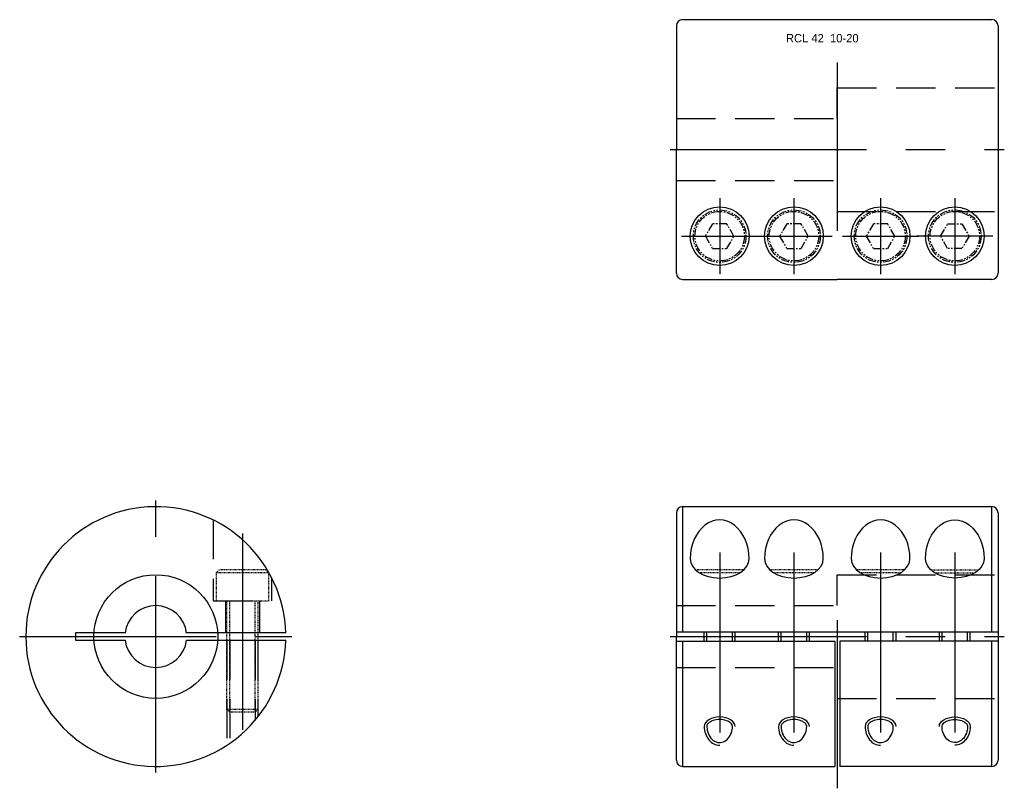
# Model space of a CAD drawing. Extents: x 410 to 569, y 700 to 824.
import ezdxf

# ---------------------------------------------------------------- set-up
doc = ezdxf.new("R2010")
doc.units = 0
doc.header["$MEASUREMENT"] = 0
for name, pattern in [('CENTER', [50.8, 31.75, -6.35, 6.35, -6.35]), ('HIDDEN', [9.525, 6.35, -3.175]), ('PHANTOM', [2.5, 1.25, -0.25, 0.25, -0.25, 0.25, -0.25])]:
    doc.linetypes.add(name, pattern=pattern)
doc.layers.get('0').update_dxf_attribs({"linetype": 'CONTINUOUS'})
for name, color, linetype in [('CENTER', 1, 'CENTER'), ('HIDDEN', 2, 'HIDDEN'), ('PHANTOM', 6, 'PHANTOM'), ('THIN', 3, 'CONTINUOUS')]:
    doc.layers.add(name, color=color, linetype=linetype)

msp = doc.modelspace()

# ---------------------------------------------------------------- linework, layer by layer
at = {"ltscale": 0.1}
for p, q in [((517.15, 824.26), (567.15, 824.26)), ((516.15, 823.26), (516.15, 803.26)), ((568.15, 823.26), (568.15, 783.26)), ((516.15, 783.26), (516.15, 803.26)), ((517.15, 782.26), (542.15, 782.26)), ((567.15, 782.26), (542.15, 782.26)), ((517.15, 745.53), (567.15, 745.53)), ((516.15, 744.53), (516.15, 724.53)), ((568.15, 744.53), (568.15, 704.53)), ((453.03, 725.11), (437, 725.11)), ((516.15, 725.28), (568.15, 725.28)), ((516.15, 704.53), (516.15, 724.53)), ((437, 723.96), (453.03, 723.96)), ((516.15, 723.78), (541.75, 723.78)), ((568.15, 723.78), (542.55, 723.78)), ((517.15, 703.53), (541.75, 703.53)), ((567.15, 703.53), (542.55, 703.53))]:
    msp.add_line(p, q, dxfattribs=at)
for p, q in [((517.15, 745.53), (517.15, 725.28)), ((567.15, 725.28), (567.15, 745.53)), ((517.15, 723.78), (517.15, 703.53)), ((541.75, 723.78), (541.75, 703.53)), ((542.55, 723.78), (542.55, 703.53)), ((567.15, 703.53), (567.15, 723.78))]:
    msp.add_line(p, q)
msp.add_lwpolyline([(427.07, 725.11), (419.03, 725.11), (419.03, 723.96), (427.07, 723.96)], dxfattribs=at)
for centre, radius in [((523.15, 789.26), 4.75), ((535.15, 789.26), 4.75), ((549.15, 789.26), 4.75), ((561.15, 789.26), 4.75), ((432.03, 724.53), 10)]:
    msp.add_circle(centre, radius)
for centre, radius, start, end in [((517.15, 823.26), 1, 90, 180), ((567.15, 823.26), 1, 0, 90), ((517.15, 783.26), 1, 180, 270), ((567.15, 783.26), 1, 270, 0), ((432.03, 724.53), 21, 1.569, 358.431), ((517.15, 744.53), 1, 90, 180), ((567.15, 744.53), 1, 0, 90), ((432.03, 724.53), 5, 6.6036, 173.3964), ((432.03, 724.53), 5, 186.6036, 353.3964), ((517.15, 704.53), 1, 180, 270), ((567.15, 704.53), 1, 270, 0)]:
    msp.add_arc(centre, radius, start, end, dxfattribs=at)
for centre, major_axis, ratio, start_param, end_param in [((523.15, 737.12), (0, 6.26), 0.758309, 4.712389, 7.853982), ((535.15, 737.12), (0, 6.26), 0.758309, 4.712389, 7.853982), ((549.15, 737.12), (0, 6.26), 0.758309, 4.712389, 7.853982), ((523.15, 737.12), (4.75, 0), 0.659362, 3.141593, 6.283185), ((535.15, 737.12), (4.75, 0), 0.659362, 3.141593, 6.283185), ((549.15, 737.12), (4.75, 0), 0.659362, 3.141593, 6.283185)]:
    msp.add_ellipse(centre, major_axis=major_axis, ratio=ratio, start_param=start_param, end_param=end_param, dxfattribs=at)
at = {"ltscale": 0.1, "extrusion": (0, 0, -1)}
for major_axis, ratio, start_param, end_param in [((0, 6.26), 0.758309, 4.712389, 7.853982), ((-4.75, 0), 0.659362, 3.141593, 6.283185)]:
    msp.add_ellipse((561.15, 737.12), major_axis=major_axis, ratio=ratio, start_param=start_param, end_param=end_param, dxfattribs=at)
at = {"ltscale": 0.1}
for points, knots in [([(525.21, 710.01), (525.21, 710.1), (525.19, 710.18), (525.1, 710.37), (525.02, 710.47), (524.8, 710.66), (524.65, 710.76), (524.19, 710.97), (523.83, 711.06), (523.08, 711.13), (522.68, 711.1), (521.98, 710.93), (521.68, 710.79), (521.31, 710.51), (521.21, 710.39), (521.1, 710.19), (521.08, 710.1), (521.08, 710.01)], [0, 0, 0, 0, 0.306161, 0.306161, 0.612323, 0.612323, 0.918484, 0.918484, 1.432842, 1.432842, 1.9472, 1.9472, 2.461558, 2.461558, 2.829089, 2.829089, 3.141593, 3.141593, 3.141593, 3.141593]), ([(521.08, 710.01), (521.08, 709.75), (521.11, 709.48), (521.28, 708.81), (521.47, 708.43), (521.96, 707.83), (522.25, 707.62), (522.87, 707.38), (523.2, 707.36), (523.83, 707.51), (524.14, 707.68), (524.68, 708.21), (524.9, 708.56), (525.15, 709.29), (525.21, 709.65), (525.21, 710.01)], [1.570796, 1.570796, 1.570796, 1.570796, 1.868652, 1.868652, 2.354836, 2.354836, 2.841021, 2.841021, 3.327205, 3.327205, 3.819586, 3.819586, 4.311967, 4.311967, 4.712389, 4.712389, 4.712389, 4.712389]), ([(537.21, 710.01), (537.21, 710.1), (537.19, 710.18), (537.1, 710.37), (537.02, 710.47), (536.8, 710.66), (536.65, 710.76), (536.19, 710.97), (535.83, 711.06), (535.08, 711.13), (534.68, 711.1), (533.98, 710.93), (533.68, 710.79), (533.31, 710.51), (533.21, 710.39), (533.1, 710.19), (533.08, 710.1), (533.08, 710.01)], [0, 0, 0, 0, 0.306161, 0.306161, 0.612323, 0.612323, 0.918484, 0.918484, 1.432842, 1.432842, 1.9472, 1.9472, 2.461558, 2.461558, 2.829089, 2.829089, 3.141593, 3.141593, 3.141593, 3.141593]), ([(533.08, 710.01), (533.08, 709.75), (533.11, 709.48), (533.28, 708.81), (533.47, 708.43), (533.96, 707.83), (534.25, 707.62), (534.87, 707.38), (535.2, 707.36), (535.83, 707.51), (536.14, 707.68), (536.68, 708.21), (536.9, 708.56), (537.15, 709.29), (537.21, 709.65), (537.21, 710.01)], [1.570796, 1.570796, 1.570796, 1.570796, 1.868652, 1.868652, 2.354836, 2.354836, 2.841021, 2.841021, 3.327205, 3.327205, 3.819586, 3.819586, 4.311967, 4.311967, 4.712389, 4.712389, 4.712389, 4.712389]), ([(551.21, 710.01), (551.21, 710.1), (551.19, 710.18), (551.1, 710.37), (551.02, 710.47), (550.8, 710.66), (550.65, 710.76), (550.19, 710.97), (549.83, 711.06), (549.08, 711.13), (548.68, 711.1), (547.98, 710.93), (547.68, 710.79), (547.31, 710.51), (547.21, 710.39), (547.1, 710.19), (547.08, 710.1), (547.08, 710.01)], [0, 0, 0, 0, 0.306161, 0.306161, 0.612323, 0.612323, 0.918484, 0.918484, 1.432842, 1.432842, 1.9472, 1.9472, 2.461558, 2.461558, 2.829089, 2.829089, 3.141593, 3.141593, 3.141593, 3.141593]), ([(547.08, 710.01), (547.08, 709.75), (547.11, 709.48), (547.28, 708.81), (547.47, 708.43), (547.96, 707.83), (548.25, 707.62), (548.87, 707.38), (549.2, 707.36), (549.83, 707.51), (550.14, 707.68), (550.68, 708.21), (550.9, 708.56), (551.15, 709.29), (551.21, 709.65), (551.21, 710.01)], [1.570796, 1.570796, 1.570796, 1.570796, 1.868652, 1.868652, 2.354836, 2.354836, 2.841021, 2.841021, 3.327205, 3.327205, 3.819586, 3.819586, 4.311967, 4.311967, 4.712389, 4.712389, 4.712389, 4.712389]), ([(559.08, 710.01), (559.08, 710.1), (559.1, 710.18), (559.2, 710.37), (559.27, 710.47), (559.5, 710.66), (559.64, 710.76), (560.1, 710.97), (560.46, 711.06), (561.22, 711.13), (561.61, 711.1), (562.31, 710.93), (562.62, 710.79), (562.98, 710.51), (563.08, 710.39), (563.19, 710.19), (563.21, 710.1), (563.21, 710.01)], [0, 0, 0, 0, 0.306161, 0.306161, 0.612323, 0.612323, 0.918484, 0.918484, 1.432842, 1.432842, 1.9472, 1.9472, 2.461558, 2.461558, 2.829089, 2.829089, 3.141593, 3.141593, 3.141593, 3.141593]), ([(563.21, 710.01), (563.21, 709.75), (563.18, 709.48), (563.01, 708.81), (562.82, 708.43), (562.34, 707.83), (562.04, 707.62), (561.42, 707.38), (561.1, 707.36), (560.46, 707.51), (560.15, 707.68), (559.62, 708.21), (559.39, 708.56), (559.14, 709.29), (559.08, 709.65), (559.08, 710.01)], [1.570796, 1.570796, 1.570796, 1.570796, 1.868652, 1.868652, 2.354836, 2.354836, 2.841021, 2.841021, 3.327205, 3.327205, 3.819586, 3.819586, 4.311967, 4.311967, 4.712389, 4.712389, 4.712389, 4.712389])]:
    msp.add_open_spline(points, degree=3, knots=knots, dxfattribs=at)
at = {"layer": 'CENTER'}
for p, q in [((542.15, 817.31), (542.15, 790.14)), ((515.15, 803.26), (569.15, 803.26)), ((523.15, 795.42), (523.15, 783.09)), ((535.15, 795.42), (535.15, 783.09)), ((549.15, 795.42), (549.15, 783.09)), ((561.15, 795.42), (561.15, 783.09)), ((516.98, 789.26), (529.31, 789.26)), ((528.98, 789.26), (541.31, 789.26)), ((542.98, 789.26), (555.31, 789.26)), ((567.31, 789.26), (554.98, 789.26)), ((432.03, 702.53), (432.03, 746.53)), ((446.03, 741.18), (446.03, 707.88)), ((523.15, 738.12), (523.15, 709.01)), ((535.15, 738.12), (535.15, 709.01)), ((549.15, 738.12), (549.15, 709.01)), ((561.15, 738.12), (561.15, 709.01)), ((542.15, 727.17), (542.15, 700)), ((410.03, 724.53), (454.03, 724.53)), ((515.15, 724.53), (569.15, 724.53))]:
    msp.add_line(p, q, dxfattribs=at)
at = {"layer": 'HIDDEN'}
for p, q in [((542.15, 813.26), (568.15, 813.26)), ((542.15, 808.26), (542.15, 813.26)), ((516.15, 808.26), (542.15, 808.26)), ((542.15, 734.53), (568.15, 734.53)), ((542.15, 729.53), (542.15, 734.53)), ((443.28, 730.33), (443.28, 725.11)), ((448.78, 730.33), (448.78, 725.11)), ((516.15, 729.53), (542.15, 729.53)), ((520.65, 723.78), (520.65, 725.28)), ((521.08, 723.78), (521.08, 725.28)), ((525.21, 723.78), (525.21, 725.28)), ((525.65, 723.78), (525.65, 725.28)), ((532.65, 723.78), (532.65, 725.28)), ((533.08, 723.78), (533.08, 725.28)), ((537.21, 723.78), (537.21, 725.28)), ((537.65, 723.78), (537.65, 725.28)), ((546.65, 723.78), (546.65, 725.28)), ((547.08, 723.78), (547.08, 725.28)), ((551.21, 723.78), (551.21, 725.28)), ((551.65, 723.78), (551.65, 725.28)), ((558.65, 723.78), (558.65, 725.28)), ((559.08, 723.78), (559.08, 725.28)), ((563.21, 723.78), (563.21, 725.28)), ((563.65, 723.78), (563.65, 725.28)), ((443.53, 723.96), (443.53, 706.96)), ((443.97, 723.96), (443.97, 707.25)), ((448.1, 723.96), (448.1, 711.01)), ((448.53, 723.96), (448.53, 711.54))]:
    msp.add_line(p, q, dxfattribs=at)
at = {"layer": 'HIDDEN', "extrusion": (-2.99932e-32, -1.22461e-16, -1)}
for p, q in [((516.15, 798.26), (542.15, 798.26)), ((542.15, 798.26), (542.15, 793.26)), ((542.15, 793.26), (568.15, 793.26)), ((516.15, 719.53), (542.15, 719.53)), ((542.15, 719.53), (542.15, 714.53)), ((542.15, 714.53), (568.15, 714.53))]:
    msp.add_line(p, q, dxfattribs=at)
at = {"layer": 'HIDDEN'}
msp.add_lwpolyline([(441.28, 743.38), (441.28, 730.33), (450.78, 730.33), (450.78, 733.99)], dxfattribs=at)
at = {"layer": 'PHANTOM', "ltscale": 0.1}
for p, q in [((450.28, 734.83), (441.78, 734.83)), ((526.39, 734.83), (519.91, 734.83)), ((538.39, 734.83), (531.91, 734.83)), ((552.39, 734.83), (545.91, 734.83)), ((557.91, 734.83), (564.39, 734.83)), ((443.97, 712.33), (443.97, 730.33)), ((448.1, 712.33), (448.1, 730.33)), ((448.53, 712.76), (443.53, 712.76))]:
    msp.add_line(p, q, dxfattribs=at)
at = {"layer": 'PHANTOM'}
for points in [[(521.99, 791.26), (520.84, 789.26), (521.99, 787.26), (524.3, 787.26), (525.46, 789.26), (524.3, 791.26)], [(533.99, 791.26), (532.84, 789.26), (533.99, 787.26), (536.3, 787.26), (537.46, 789.26), (536.3, 791.26)], [(547.99, 791.26), (546.84, 789.26), (547.99, 787.26), (550.3, 787.26), (551.46, 789.26), (550.3, 791.26)], [(562.3, 791.26), (563.46, 789.26), (562.3, 787.26), (559.99, 787.26), (558.84, 789.26), (559.99, 791.26)]]:
    msp.add_lwpolyline(points, close=True, dxfattribs=at)
at = {"layer": 'PHANTOM', "ltscale": 0.1}
msp.add_lwpolyline([(450.28, 730.33), (450.28, 734.83), (449.78, 735.33), (442.28, 735.33), (441.78, 734.83), (441.78, 730.33)], close=True, dxfattribs=at)
for points in [[(526.97, 735.26), (526.9, 735.33), (519.4, 735.33), (519.33, 735.26)], [(538.97, 735.26), (538.9, 735.33), (531.4, 735.33), (531.33, 735.26)], [(552.97, 735.26), (552.9, 735.33), (545.4, 735.33), (545.33, 735.26)], [(557.33, 735.26), (557.4, 735.33), (564.9, 735.33), (564.97, 735.26)], [(448.53, 730.33), (448.53, 712.76), (448.1, 712.33), (443.97, 712.33), (443.53, 712.76), (443.53, 730.33)]]:
    msp.add_lwpolyline(points, dxfattribs=at)
at = {"layer": 'PHANTOM'}
for centre, radius in [((523.15, 789.26), 4.25), ((523.15, 789.26), 4), ((535.15, 789.26), 4.25), ((535.15, 789.26), 4), ((549.15, 789.26), 4.25), ((549.15, 789.26), 4), ((561.15, 789.26), 4.25), ((561.15, 789.26), 4)]:
    msp.add_circle(centre, radius, dxfattribs=at)
at = {"layer": 'THIN', "ltscale": 0.1}
for centre, major_axis, ratio, start_param, end_param in [((523.15, 710.01), (-2.5, 0), 0.610787, 3.141593, 6.283185), ((535.15, 710.01), (-2.5, 0), 0.610787, 3.141593, 6.283185), ((549.15, 710.01), (-2.5, 0), 0.610787, 3.141593, 6.283185), ((523.15, 710.01), (0, 3.05), 0.818616, 1.570796, 3.141593), ((535.15, 710.01), (0, 3.05), 0.818616, 1.570796, 3.141593), ((549.15, 710.01), (0, 3.05), 0.818616, 1.570796, 3.141593)]:
    msp.add_ellipse(centre, major_axis=major_axis, ratio=ratio, start_param=start_param, end_param=end_param, dxfattribs=at)
at = {"layer": 'THIN', "ltscale": 0.1, "extrusion": (0, 0, -1)}
for major_axis, ratio, start_param, end_param in [((2.5, 0), 0.610787, 3.141593, 6.283185), ((0, 3.05), 0.818616, 1.570796, 3.141593)]:
    msp.add_ellipse((561.15, 710.01), major_axis=major_axis, ratio=ratio, start_param=start_param, end_param=end_param, dxfattribs=at)

# ---------------------------------------------------------------- texts
at = {"insert": (533.86, 821.94), "char_height": 1.35, "attachment_point": 1}
msp.add_mtext('{\\f??|b0|i0|c0|p49;RCL 42  10-20}', dxfattribs=at)

doc.saveas('drawing.dxf')
